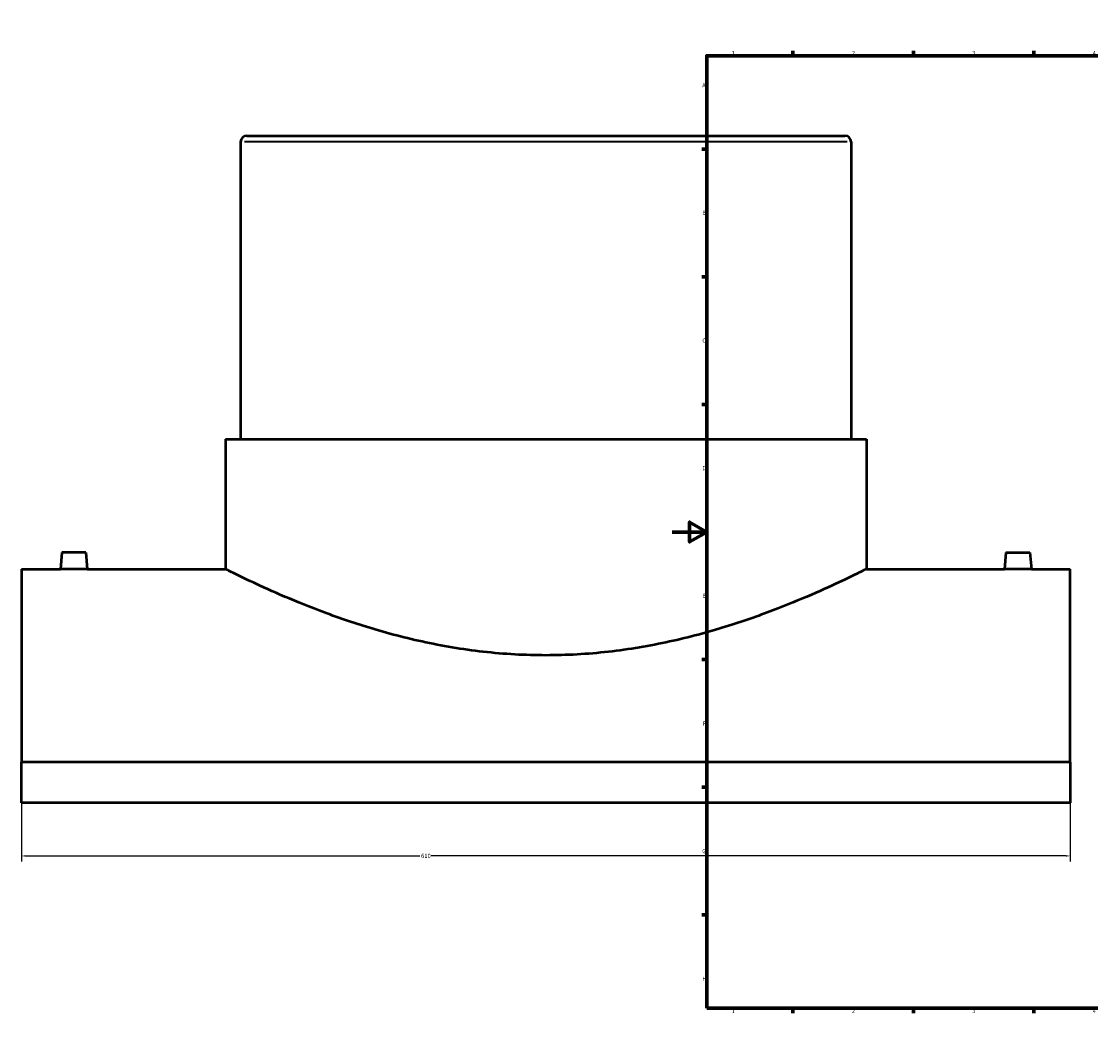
# Model space of a CAD drawing. Header units: millimetres. Extents: x -379 to 1597, y -431 to 1153.
# Tile 1 of 6: x -379 to 243, y 0 to 594. Entities that reach past the tile are written whole.
import ezdxf

# ---------------------------------------------------------------- set-up
doc = ezdxf.new("R2010")
doc.units = ezdxf.units.MM
for name, color, linetype, lineweight in [('Border (ANSI)', 7, 'Continuous', 70), ('Dimension (ANSI)', 7, 'Continuous', 25), ('Visible (ANSI)', 7, 'Continuous', 50), ('Visible Narrow (ANSI)', 7, 'Continuous', 35)]:
    doc.layers.add(name, color=color, linetype=linetype, lineweight=lineweight)
doc.styles.add('Note Text (ANSI)', font='tahoma.ttf')
doc.dimstyles.new('Default - mm (ANSI)', dxfattribs={"dimtxt": 2.4, "dimasz": 2.5, "dimexe": 3.175, "dimexo": 1.6002, "dimgap": 0.8, "dimtad": 0, "dimtoh": 1, "dimdec": 0, "dimrnd": 1e-08, "dimzin": 4, "dimdsep": 46, "dimtxsty": 'Note Text (ANSI)', "dimcen": 0.09, "dimdle": 10, "dimclrd": 256, "dimclre": 256, "dimclrt": 5, "dimadec": 1, "dimazin": 1, "dimtfac": 1.27, "dimtofl": 0, "dimtmove": 0, "dimatfit": 3, "dimfxl": 1, "dimtolj": 1, "dimtzin": 4, "dimlwd": -1, "dimlwe": -1, "dimarcsym": 0})

# ---------------------------------------------------------------- blocks, each defined once
blk = doc.blocks.new('Borders Default Border')
at = {"layer": 'Border (ANSI)'}
for p, q in [((70.08, 574), (70.08, 576.8)), ((140.17, 574), (140.17, 576.8)), ((210.25, 574), (210.25, 576.8)), ((280.33, 574), (280.33, 576.8)), ((350.42, 574), (350.42, 576.8)), ((490.58, 574), (490.58, 576.8)), ((560.67, 574), (560.67, 576.8)), ((630.75, 574), (630.75, 576.8)), ((700.83, 574), (700.83, 576.8)), ((770.92, 574), (770.92, 576.8)), ((20, 519.75), (17.2, 519.75)), ((821, 519.75), (823.8, 519.75)), ((20, 445.5), (17.2, 445.5)), ((821, 445.5), (823.8, 445.5)), ((20, 371.25), (17.2, 371.25)), ((821, 371.25), (823.8, 371.25)), ((20, 222.75), (17.2, 222.75)), ((821, 222.75), (823.8, 222.75)), ((20, 148.5), (17.2, 148.5)), ((821, 148.5), (823.8, 148.5)), ((20, 74.25), (17.2, 74.25)), ((821, 74.25), (823.8, 74.25)), ((70.08, 20), (70.08, 17.2)), ((140.17, 20), (140.17, 17.2)), ((210.25, 20), (210.25, 17.2)), ((280.33, 20), (280.33, 17.2)), ((350.42, 20), (350.42, 17.2)), ((490.58, 20), (490.58, 17.2)), ((560.67, 20), (560.67, 17.2)), ((630.75, 20), (630.75, 17.2)), ((700.83, 20), (700.83, 17.2)), ((770.92, 20), (770.92, 17.2))]:
    blk.add_line(p, q, dxfattribs=at)
at = {"layer": 'Border (ANSI)', "flags": 128}
for points in [[(420.5, 594), (420.5, 574), (414.73, 584), (426.27, 584), (420.5, 574)], [(20, 20), (20, 574), (821, 574), (821, 20), (20, 20)], [(0, 297), (20, 297), (10, 302.77), (10, 291.23), (20, 297)], [(841, 297), (821, 297), (831, 302.77), (831, 291.23), (821, 297)], [(420.5, 0), (420.5, 20), (414.73, 10), (426.27, 10), (420.5, 20)]]:
    blk.add_lwpolyline(points, dxfattribs=at)
at = {"layer": 'Border (ANSI)', "color": 5, "true_color": 0x0000ff, "char_height": 2.4, "attachment_point": 7, "style": 'Note Text (ANSI)'}
for s, insert in [('1', (34.5, 574.4)), ('2', (104.4, 574.4)), ('3', (174.46, 574.35)), ('4', (244.45, 574.4)), ('5', (314.67, 574.35)), ('6', (384.69, 574.35)), ('7', (454.8, 574.4)), ('8', (524.84, 574.35)), ('9', (594.92, 574.35)), ('10', (664.35, 574.35)), ('11', (734.43, 574.4)), ('12', (804.52, 574.4)), ('A', (17.38, 555.68)), ('A', (821.58, 555.68)), ('B', (17.67, 481.43)), ('B', (821.87, 481.43)), ('C', (17.51, 407.13)), ('C', (821.71, 407.13)), ('D', (17.52, 332.93)), ('D', (821.72, 332.93)), ('E', (17.71, 258.68)), ('E', (821.91, 258.68)), ('F', (17.78, 184.43)), ('F', (821.98, 184.43)), ('G', (17.4, 110.13)), ('G', (821.6, 110.13)), ('H', (17.53, 35.93)), ('H', (821.73, 35.93)), ('1', (34.5, 17.2)), ('2', (104.4, 17.2)), ('3', (174.46, 17.15)), ('4', (244.45, 17.2)), ('5', (314.67, 17.15)), ('6', (384.69, 17.15)), ('7', (454.8, 17.2)), ('8', (524.84, 17.15)), ('9', (594.92, 17.15)), ('10', (664.35, 17.15)), ('11', (734.43, 17.2)), ('12', (804.52, 17.2))]:
    blk.add_mtext(s, dxfattribs=dict(at, insert=insert))
blk = doc.blocks.new('*D6')
at = {"layer": 'Defpoints', "color": 0, "transparency": 16777216}
for p in [(-378.54, 163.09), (231.46, 163.09), (231.46, 108.59)]:
    blk.add_point(p, dxfattribs=at)
at = {"layer": 'Dimension (ANSI)', "transparency": 16777216}
for p, q in [((-378.54, 161.49), (-378.54, 105.41)), ((231.46, 161.49), (231.46, 105.41)), ((-376.04, 108.59), (-146.91, 108.59)), ((228.96, 108.59), (-140.17, 108.59))]:
    blk.add_line(p, q, dxfattribs=at)
for points in [[(-376.04, 109), (-376.04, 108.17), (-378.54, 108.59)], [(228.96, 109), (228.96, 108.17), (231.46, 108.59)]]:
    blk.add_solid(points, dxfattribs=at)
at = {"layer": 'Dimension (ANSI)', "color": 5, "transparency": 16777216, "insert": (-146.11, 109.84), "char_height": 2.4, "attachment_point": 1, "style": 'Note Text (ANSI)'}
blk.add_mtext('\\A1;610', dxfattribs=at)

msp = doc.modelspace()

# ---------------------------------------------------------------- linework, layer by layer
at = {"layer": 'Visible (ANSI)'}
for p, q in [((-251.04, 523.92), (-251.04, 351.07)), ((-247.49, 527.47), (100.41, 527.47)), ((103.96, 523.92), (103.96, 351.07)), ((-259.92, 351.07), (112.83, 351.07)), ((-259.92, 351.07), (-259.92, 275.47)), ((112.83, 351.07), (112.83, 275.47)), ((-355.04, 285.07), (-355.88, 275.47)), ((-341.04, 285.07), (-355.04, 285.07)), ((-341.04, 285.07), (-340.2, 275.47)), ((193.96, 285.07), (193.12, 275.47)), ((193.96, 285.07), (207.96, 285.07)), ((207.96, 285.07), (208.8, 275.47)), ((-378.54, 275.47), (-378.54, 163.09)), ((-378.54, 275.47), (-355.88, 275.47)), ((-340.2, 275.47), (-259.92, 275.47)), ((112.83, 275.47), (193.12, 275.47)), ((208.8, 275.47), (231.46, 275.47)), ((231.46, 163.09), (231.46, 275.47)), ((231.46, 163.09), (-378.54, 163.09)), ((-378.54, 139.56), (-378.54, 163.09)), ((231.46, 163.09), (231.46, 139.56)), ((231.46, 139.56), (-378.54, 139.56))]:
    msp.add_line(p, q, dxfattribs=at)
for centre, start, end in [((-247.49, 523.92), 90, 180), ((100.41, 523.92), 0, 90)]:
    msp.add_arc(centre, 3.55, start, end, dxfattribs=at)
for points, knots in [([(-340.2, 275.47), (-340.2, 275.47), (-340.4, 275.47), (-341.2, 275.45), (-341.8, 275.44), (-343.19, 275.42), (-344.07, 275.41), (-346.01, 275.39), (-347.06, 275.39), (-348.04, 275.39), (-349.03, 275.39), (-350.08, 275.39), (-352.01, 275.41), (-352.89, 275.42), (-354.28, 275.44), (-354.89, 275.45), (-355.68, 275.47), (-355.88, 275.47), (-355.88, 275.47)], [3.545574, 3.545574, 3.545574, 3.545574, 3.840936, 3.840936, 4.136298, 4.136298, 4.431865, 4.431865, 4.727432, 4.727432, 4.727432, 5.022928, 5.022928, 5.318423, 5.318423, 5.613857, 5.613857, 5.90929, 5.90929, 5.90929, 5.90929]), ([(112.83, 275.47), (112.83, 275.47), (112.55, 275.33), (111.36, 274.73), (110.46, 274.29), (106.85, 272.49), (103.19, 270.7), (93.61, 266.17), (87.68, 263.44), (74.07, 257.54), (66.39, 254.37), (50.08, 248.17), (40.85, 244.91), (20.72, 238.69), (9.81, 235.72), (-13.06, 230.72), (-25.04, 228.68), (-43.24, 226.63), (-49.34, 226.11), (-61.5, 225.43), (-67.56, 225.26), (-79.52, 225.26), (-85.58, 225.43), (-97.74, 226.11), (-103.84, 226.63), (-122.04, 228.68), (-134.03, 230.72), (-156.9, 235.72), (-167.81, 238.69), (-187.94, 244.91), (-197.16, 248.17), (-213.47, 254.37), (-221.15, 257.54), (-234.76, 263.44), (-240.69, 266.17), (-250.27, 270.7), (-253.93, 272.49), (-257.55, 274.29), (-258.44, 274.73), (-259.63, 275.33), (-259.92, 275.47), (-259.92, 275.47)], [28.662589, 28.662589, 28.662589, 28.662589, 30.451502, 30.451502, 32.240415, 32.240415, 35.818242, 35.818242, 39.396069, 39.396069, 42.973896, 42.973896, 46.561716, 46.561716, 50.149537, 50.149537, 53.737357, 53.737357, 55.531267, 55.531267, 57.325177, 57.325177, 59.119087, 59.119087, 60.912997, 60.912997, 64.500818, 64.500818, 68.088638, 68.088638, 71.676458, 71.676458, 75.254285, 75.254285, 78.832112, 78.832112, 82.409939, 82.409939, 84.198852, 84.198852, 85.987766, 85.987766, 85.987766, 85.987766]), ([(208.8, 275.47), (208.8, 275.47), (208.6, 275.47), (207.8, 275.45), (207.2, 275.44), (205.81, 275.42), (204.93, 275.41), (202.99, 275.39), (201.94, 275.39), (199.97, 275.39), (198.92, 275.39), (196.99, 275.41), (196.11, 275.42), (194.72, 275.44), (194.11, 275.45), (193.32, 275.47), (193.12, 275.47), (193.12, 275.47)], [1.181858, 1.181858, 1.181858, 1.181858, 1.477291, 1.477291, 1.772725, 1.772725, 2.06822, 2.06822, 2.363716, 2.363716, 2.659283, 2.659283, 2.95485, 2.95485, 3.250212, 3.250212, 3.545574, 3.545574, 3.545574, 3.545574])]:
    msp.add_open_spline(points, degree=3, knots=knots, dxfattribs=at)
at = {"layer": 'Visible Narrow (ANSI)'}
msp.add_line((101.77, 523.92), (-248.86, 523.92), dxfattribs=at)

# ---------------------------------------------------------------- block references
msp.add_blockref('Borders Default Border', (0, 0))

# ---------------------------------------------------------------- dimensions: what is measured, and where the dimension line sits
at = {"layer": 'Dimension (ANSI)'}
dim = msp.add_linear_dim(base=(231.46, 108.59), p1=(-378.54, 163.09), p2=(231.46, 163.09), dimstyle='Default - mm (ANSI)', override={"dimgap": 0.8, "dimtoh": 0, "dimdec": 0, "dimtol": 0, "dimlim": 0, "dimtp": 0, "dimtm": 0, "dimtdec": 2, "dimatfit": 1}, dxfattribs=at)
dim.commit()
dim.dimension.update_dxf_attribs({"geometry": '*D6', "text_midpoint": (-143.54, 108.59), "dimtype": 160})

doc.saveas('drawing.dxf')
